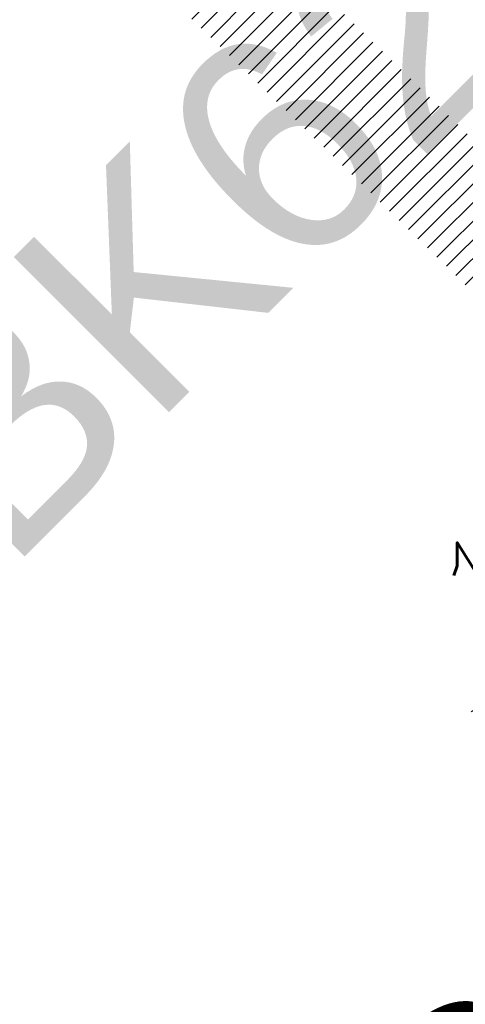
# Model space of a CAD drawing. Header units: metres. Extents: x 3458045 to 3462392, y 5482308 to 5484762.
# Tile 90 of 256: x 3459763.64 to 3459765.67, y 5483558 to 5483562.49. Entities that reach past the tile are written whole.
import ezdxf
from ezdxf.enums import TextEntityAlignment as Align

# ---------------------------------------------------------------- set-up
doc = ezdxf.new("R2010")
doc.units = ezdxf.units.M
doc.header["$PDMODE"] = 3
doc.header["$PDSIZE"] = 0.1
doc.linetypes.add('AUSGEZOGEN', pattern=[2, 1, 1])
doc.linetypes.add('VERDECKT2', pattern=[4.7625, 3.175, -1.5875])
doc.layers.get('0').update_dxf_attribs({"linetype": 'CONTINUOUS'})
doc.layers.get('DEFPOINTS').update_dxf_attribs({"linetype": 'CONTINUOUS'})
for name, color, linetype in [('BAUER_BK 2014', 1, 'CONTINUOUS'), ('SP_ACHSE_8901', 7, 'CONTINUOUS'), ('SP_ACHSE_8911', 7, 'CONTINUOUS'), ('SP_AXIS', 7, 'CONTINUOUS'), ('SP_Rückbau', 40, 'AUSGEZOGEN'), ('SP_Tunnelwand_L7+8', 2, 'VERDECKT2'), ('SP_Vb_Planung', 10, 'CONTINUOUS'), ('SP_VERM-VA-B44', 150, 'CONTINUOUS'), ('T__AXIS', 3, 'CONTINUOUS')]:
    doc.layers.add(name, color=color, linetype=linetype)
doc.styles.add('K_ISOCP', font='k_isocp.shx')
doc.styles.add('SP_F', font='romans.shx', dxfattribs={"width": 0.7, "bigfont": 'sp_f.shx'})
doc.styles.get("Standard").update_dxf_attribs({"font": 'txt.shx'})
doc.linetypes.add('EISENBAHN', pattern='A,0.15,[130,ltypeshp.shx,S=0.25,R=0,X=0,Y=0],0.15', length=0.3)
doc.dimstyles.new('SOFI25$0', dxfattribs={"dimtxt": 2.5, "dimasz": 0.25, "dimexe": 0.9, "dimexo": 0.625, "dimgap": 0.675, "dimtad": 1, "dimdec": 3, "dimrnd": 0.001, "dimzin": 1, "dimdsep": 46, "dimtxsty": 'SP_F', "dimblk1": 'SOF_BEMSTR1', "dimblk2": 'SOF_BEMSTR2', "dimsah": 1, "dimcen": 2.5, "dimse1": 1, "dimse2": 1, "dimclrd": 1, "dimclre": 1, "dimclrt": 1, "dimaunit": 2, "dimadec": 3, "dimazin": 0, "dimtfac": 1, "dimtdec": 3, "dimtmove": 0, "dimatfit": 3, "dimfxl": 1, "dimtolj": 1, "dimtzin": 0, "dimlwd": 0, "dimlwe": 0, "dimarcsym": 0})

# ---------------------------------------------------------------- blocks, each defined once
blk = doc.blocks.new('kmr_re')
at = {"color": 1, "linetype": 'Continuous', "style": 'K_ISOCP'}
blk.add_attdef('PARAUL', text='', height=1, rotation=270.000058, dxfattribs=at).set_placement((-0.5, -1), align=Align.TOP_LEFT)
blk.add_attdef('PARAOL', text='', height=1, rotation=270.000058, dxfattribs=at).set_placement((0.5, -1), align=Align.BOTTOM_LEFT)
blk.add_attdef('STATION', text='', height=1, rotation=270.000058, dxfattribs=at).set_placement((0, -3.57143), align=Align.MIDDLE_LEFT)
blk = doc.blocks.new('SOF_BEMSTR2')
at = {"color": 0, "linetype": 'ByBlock', "lineweight": -2}
for p, q in [((0, -20), (0, 8.5)), ((3.535, 3.535), (-3.535, -3.535)), ((-5, 0), (5, 0))]:
    blk.add_line(p, q, dxfattribs=at)
blk = doc.blocks.new('SOF_BEMSTR1')
at = {"color": 0, "linetype": 'ByBlock', "lineweight": -2}
for p, q in [((0, 20), (0, -8.5)), ((3.535, 3.535), (-3.535, -3.535)), ((-5, 0), (5, 0))]:
    blk.add_line(p, q, dxfattribs=at)
blk = doc.blocks.new('*D103')
at = {"layer": 'DEFPOINTS', "color": 0, "linetype": 'AUSGEZOGEN', "transparency": 16777216}
for p in [(3459767.3364, 5483560.3589), (3459769.4854, 5483560.0765), (3459768.0685, 5483559.1894)]:
    blk.add_point(p, dxfattribs=at)
at = {"layer": 'SP_VERM-VA-B44', "color": 1, "linetype": 'AUSGEZOGEN', "lineweight": 0, "transparency": 16777216}
for p, q in [((3459768.7003, 5483561.2128), (3459767.3893, 5483560.3921)), ((3459767.3364, 5483560.3589), (3459765.6942, 5483559.3308))]:
    blk.add_line(p, q, dxfattribs=at)
at = {"layer": 'SP_VERM-VA-B44', "color": 1, "linetype": 'AUSGEZOGEN', "lineweight": 0, "transparency": 16777216, "xscale": 0.0625, "yscale": 0.0625, "zscale": 0.0625}
for name, p, rotation in [('SOF_BEMSTR2', (3459768.7533, 5483561.246), 32.04943896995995), ('SOF_BEMSTR1', (3459767.3364, 5483560.3589), 212.0494389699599)]:
    blk.add_blockref(name, p, dxfattribs=dict(at, rotation=rotation))
at = {"layer": 'SP_VERM-VA-B44', "color": 1, "linetype": 'AUSGEZOGEN', "transparency": 16777216, "insert": (3459766.2334, 5483560.2362), "char_height": 0.625, "attachment_point": 5, "rotation": 32.0494, "style": 'SP_F'}
blk.add_mtext('\\A1;\\A1;1.67{\\H.7x;\\S2^ ;}', dxfattribs=at)

msp = doc.modelspace()

# ---------------------------------------------------------------- linework, layer by layer
at = {"layer": 'SP_ACHSE_8901'}
msp.add_lwpolyline([(3459663.5917, 5483703.287, -0.076353), (3459773.4733, 5483559.3038, -0.002641), (3459775.3741, 5483555.7812, -0.004569), (3459777.2239, 5483552.2315, -0.006497), (3459778.9947, 5483548.6418, -0.008425), (3459780.6575, 5483545.0009, -0.010353), (3459782.1824, 5483541.3003, -0.012281), (3459783.5383, 5483537.5346, -0.014135), (3459784.6877, 5483533.7213, -0.082078), (3459786.8382, 5483512.3056, -0.003919), (3459786.7627, 5483511.2537, -0.01303), (3459786.3551, 5483507.4265, -0.011025), (3459785.7638, 5483503.6231, -0.009021), (3459785.0205, 5483499.8464, -0.007016), (3459784.1565, 5483496.0954, -0.005011), (3459783.2025, 5483492.3662, -0.003007), (3459782.1889, 5483488.6527, -0.001002), (3459781.1454, 5483484.9475), (3459771.4367, 5483450.6471, 0.001413)], format="xyb", dxfattribs=at)
at = {"layer": 'SP_ACHSE_8911'}
msp.add_lwpolyline([(3459779.9669, 5483401.3496, -0.189854), (3459772.019, 5483438.2528, -0.004827), (3459772.1981, 5483439.2782, -0.010219), (3459772.7329, 5483441.8661, -0.007299), (3459773.3582, 5483444.4337, -0.00438), (3459774.0432, 5483446.9861, -0.00146), (3459774.758, 5483449.5304), (3459784.8281, 5483485.1076, 0.001014), (3459785.8599, 5483488.7717, 0.003041), (3459786.8619, 5483492.4439, 0.005068), (3459787.8042, 5483496.1319, 0.007095), (3459788.6565, 5483499.8416, 0.009122), (3459789.3881, 5483503.5769, 0.011149), (3459789.9676, 5483507.3387, 0.009624), (3459790.2818, 5483510.1571, 0.096628), (3459787.5873, 5483536.6729, 0.005752), (3459787.0914, 5483538.2453, 0.012393), (3459785.7657, 5483541.9647, 0.010438), (3459784.2716, 5483545.6199, 0.008484), (3459782.6402, 5483549.216, 0.00653), (3459780.9016, 5483552.7616, 0.004576), (3459779.0846, 5483556.2677, 0.002622), (3459777.2173, 5483559.7474, 0.076941), (3459666.0197, 5483705.8087)], format="xyb", dxfattribs=at)
at = {"layer": 'SP_AXIS'}
for points in [[(3459779.9669, 5483401.3496, -0.189854), (3459772.019, 5483438.2528, -0.004827), (3459772.1981, 5483439.2782, -0.010219), (3459772.7329, 5483441.8661, -0.007299), (3459773.3582, 5483444.4337, -0.00438), (3459774.0432, 5483446.9861, -0.00146), (3459774.758, 5483449.5304), (3459784.8281, 5483485.1076, 0.001014), (3459785.8599, 5483488.7717, 0.003041), (3459786.8619, 5483492.4439, 0.005068), (3459787.8042, 5483496.1319, 0.007095), (3459788.6565, 5483499.8416, 0.009122), (3459789.3881, 5483503.5769, 0.011149), (3459789.9676, 5483507.3387, 0.009624), (3459790.2818, 5483510.1571, 0.096628), (3459787.5873, 5483536.6729, 0.005752), (3459787.0914, 5483538.2453, 0.012393), (3459785.7657, 5483541.9647, 0.010438), (3459784.2716, 5483545.6199, 0.008484), (3459782.6402, 5483549.216, 0.00653), (3459780.9016, 5483552.7616, 0.004576), (3459779.0846, 5483556.2677, 0.002622), (3459777.2173, 5483559.7474, 0.076941), (3459666.0197, 5483705.8087)], [(3459663.5917, 5483703.287, -0.076353), (3459773.4733, 5483559.3038, -0.002641), (3459775.3741, 5483555.7812, -0.004569), (3459777.2239, 5483552.2315, -0.006497), (3459778.9947, 5483548.6418, -0.008425), (3459780.6575, 5483545.0009, -0.010353), (3459782.1824, 5483541.3003, -0.012281), (3459783.5383, 5483537.5346, -0.014135), (3459784.6877, 5483533.7213, -0.082078), (3459786.8382, 5483512.3056, -0.003919), (3459786.7627, 5483511.2537, -0.01303), (3459786.3551, 5483507.4265, -0.011025), (3459785.7638, 5483503.6231, -0.009021), (3459785.0205, 5483499.8464, -0.007016), (3459784.1565, 5483496.0954, -0.005011), (3459783.2025, 5483492.3662, -0.003007), (3459782.1889, 5483488.6527, -0.001002), (3459781.1454, 5483484.9475), (3459771.4367, 5483450.6471, 0.001413)], [(3459751.0056, 5483586.8549, -0.000436), (3459755.6442, 5483579.3114, 0.00036), (3459761.2625, 5483570.1726, 0.001079), (3459766.9071, 5483561.05, 0.001798), (3459772.6041, 5483551.96, 0.002517), (3459778.3793, 5483542.9196, 0.003237), (3459784.2581, 5483533.9462, 0.001213), (3459786.2052, 5483531.0326, 0.055075), (3459885.4353, 5483413.6014, -0.024616), (3459912.6205, 5483385.1364, -0.000877), (3459913.5588, 5483384.0479, -0.003751), (3459918.2074, 5483378.5492, -0.002679), (3459922.785, 5483372.9911, -0.001607), (3459927.3148, 5483367.3939, -0.000536), (3459931.8205, 5483361.7774, 0.000536), (3459936.3262, 5483356.161, 0.000976), (3459939.4013, 5483352.3529, 0.006482), (3459955.9914, 5483332.4309), (3459959.947, 5483327.8043)]]:
    msp.add_lwpolyline(points, format="xyb", dxfattribs=at)
at = {"layer": 'SP_Tunnelwand_L7+8'}
msp.add_lwpolyline([(3459773.8543, 5483437.9507, -0.004827), (3459774.0272, 5483438.9405, -0.010219), (3459774.5464, 5483441.4524, -0.007299), (3459775.1587, 5483443.9673, -0.00438), (3459775.8353, 5483446.4883, -0.00146), (3459776.5472, 5483449.0221), (3459786.6178, 5483484.6011, 0.001014), (3459787.6513, 5483488.2711, 0.003041), (3459788.6592, 5483491.9652, 0.005068), (3459789.6109, 5483495.6897, 0.007095), (3459790.475, 5483499.4509, 0.009122), (3459791.2196, 5483503.2528, 0.011149), (3459791.8118, 5483507.0966, 0.009624), (3459792.134, 5483509.9866, 0.096628), (3459789.3676, 5483537.2118, 0.005752), (3459788.8587, 5483538.8251, 0.012393), (3459787.5017, 5483542.6324, 0.010438), (3459785.9782, 5483546.3594, 0.008484), (3459784.3208, 5483550.013, 0.00653), (3459782.5607, 5483553.6022, 0.004576), (3459780.7281, 5483557.1386, 0.002622), (3459778.8515, 5483560.6355, 0.076941), (3459667.3099, 5483707.1486), (3459482.1353, 5483885.4597, 0.014605)], format="xyb", dxfattribs=at)
at = {"layer": 'SP_Vb_Planung', "linetype": 'AUSGEZOGEN', "lineweight": 13, "ltscale": 13}
for points in [[(3459780.3831, 5483401.6267, -0.189854), (3459772.5124, 5483438.1716, -0.004827), (3459772.6898, 5483439.1874, -0.010219), (3459773.2204, 5483441.7549, -0.007299), (3459773.8422, 5483444.3083, -0.00438), (3459774.525, 5483446.8523, -0.00146), (3459775.239, 5483449.3937), (3459785.3092, 5483484.9715, 0.001014), (3459786.3415, 5483488.6371, 0.003041), (3459787.3451, 5483492.3152, 0.005068), (3459788.2899, 5483496.013, 0.007095), (3459789.1454, 5483499.7366, 0.009122), (3459789.8804, 5483503.4898, 0.011149), (3459790.4634, 5483507.2736, 0.009624), (3459790.7797, 5483510.1112, 0.096628), (3459788.0659, 5483536.8178, 0.005752), (3459787.5665, 5483538.4011, 0.012393), (3459786.2324, 5483542.1442, 0.010438), (3459784.7304, 5483545.8187, 0.008484), (3459783.092, 5483549.4303, 0.00653), (3459781.3476, 5483552.9876, 0.004576), (3459779.5264, 5483556.5018, 0.002622), (3459777.6566, 5483559.9861, 0.076941), (3459666.3666, 5483706.1689)], [(3459779.5507, 5483401.0725, -0.189854), (3459771.5256, 5483438.334, -0.004827), (3459771.7064, 5483439.369, -0.010219), (3459772.2455, 5483441.9773, -0.007299), (3459772.8741, 5483444.5591, -0.00438), (3459773.5614, 5483447.1199, -0.00146), (3459774.277, 5483449.667), (3459784.347, 5483485.2438, 0.001014), (3459785.3783, 5483488.9062, 0.003041), (3459786.3787, 5483492.5726, 0.005068), (3459787.3185, 5483496.2507, 0.007095), (3459788.1677, 5483499.9466, 0.009122), (3459788.8957, 5483503.664, 0.011149), (3459789.4719, 5483507.4038, 0.009624), (3459789.7839, 5483510.2029, 0.096628), (3459787.1088, 5483536.5281, 0.005752), (3459786.6163, 5483538.0894, 0.012393), (3459785.299, 5483541.7852, 0.010438), (3459783.8128, 5483545.4211, 0.008484), (3459782.1884, 5483549.0017, 0.00653), (3459780.4555, 5483552.5356, 0.004576), (3459778.6428, 5483556.0336, 0.002622), (3459776.7779, 5483559.5086, 0.076941), (3459665.6729, 5483705.4486)], [(3459663.9385, 5483703.6472, -0.076353), (3459773.9123, 5483559.5433, -0.002641), (3459775.8154, 5483556.0163, -0.004569), (3459777.6694, 5483552.4585, -0.006497), (3459779.4459, 5483548.8571, -0.008425), (3459781.1157, 5483545.201, -0.010353), (3459782.6485, 5483541.4812, -0.012281), (3459784.0127, 5483537.6924, -0.014135), (3459785.1703, 5483533.852, -0.082078), (3459787.3372, 5483512.2737, -0.003919), (3459787.2612, 5483511.214, -0.01303), (3459786.8507, 5483507.3606, -0.011025), (3459786.256, 5483503.5354, -0.009021), (3459785.5093, 5483499.741, -0.007016), (3459784.6421, 5483495.9763, -0.005011), (3459783.6857, 5483492.2374, -0.003007), (3459782.6704, 5483488.5182, -0.001002), (3459781.6264, 5483484.811), (3459771.9178, 5483450.5109, 0.001413)], [(3459663.2449, 5483702.9268, -0.076353), (3459773.0344, 5483559.0643, -0.002641), (3459774.9329, 5483555.546, -0.004569), (3459776.7784, 5483552.0045, -0.006497), (3459778.5434, 5483548.4264, -0.008425), (3459780.1992, 5483544.8009, -0.010353), (3459781.7163, 5483541.1194, -0.012281), (3459783.0638, 5483537.3768, -0.014135), (3459784.2051, 5483533.5906, -0.082078), (3459786.3392, 5483512.3374, -0.003919), (3459786.2643, 5483511.2934, -0.01303), (3459785.8594, 5483507.4924, -0.011025), (3459785.2715, 5483503.7108, -0.009021), (3459784.5318, 5483499.9518, -0.007016), (3459783.6709, 5483496.2145, -0.005011), (3459782.7194, 5483492.495, -0.003007), (3459781.7073, 5483488.7873, -0.001002), (3459780.6644, 5483485.084), (3459770.9556, 5483450.7832, 0.001413)]]:
    msp.add_lwpolyline(points, format="xyb", dxfattribs=at)
at = {"layer": 'SP_Vb_Planung', "linetype": 'EISENBAHN', "lineweight": 13, "ltscale": 13}
for points in [[(3459779.9669, 5483401.3496, -0.189854), (3459772.019, 5483438.2528, -0.004827), (3459772.1981, 5483439.2782, -0.010219), (3459772.7329, 5483441.8661, -0.007299), (3459773.3582, 5483444.4337, -0.00438), (3459774.0432, 5483446.9861, -0.00146), (3459774.758, 5483449.5304), (3459784.8281, 5483485.1076, 0.001014), (3459785.8599, 5483488.7717, 0.003041), (3459786.8619, 5483492.4439, 0.005068), (3459787.8042, 5483496.1319, 0.007095), (3459788.6565, 5483499.8416, 0.009122), (3459789.3881, 5483503.5769, 0.011149), (3459789.9676, 5483507.3387, 0.009624), (3459790.2818, 5483510.1571, 0.096628), (3459787.5873, 5483536.6729, 0.005752), (3459787.0914, 5483538.2453, 0.012393), (3459785.7657, 5483541.9647, 0.010438), (3459784.2716, 5483545.6199, 0.008484), (3459782.6402, 5483549.216, 0.00653), (3459780.9016, 5483552.7616, 0.004576), (3459779.0846, 5483556.2677, 0.002622), (3459777.2173, 5483559.7474, 0.076941), (3459666.0197, 5483705.8087)], [(3459663.5917, 5483703.287, -0.076353), (3459773.4733, 5483559.3038, -0.002641), (3459775.3741, 5483555.7812, -0.004569), (3459777.2239, 5483552.2315, -0.006497), (3459778.9947, 5483548.6418, -0.008425), (3459780.6575, 5483545.0009, -0.010353), (3459782.1824, 5483541.3003, -0.012281), (3459783.5383, 5483537.5346, -0.014135), (3459784.6877, 5483533.7213, -0.082078), (3459786.8382, 5483512.3056, -0.003919), (3459786.7627, 5483511.2537, -0.01303), (3459786.3551, 5483507.4265, -0.011025), (3459785.7638, 5483503.6231, -0.009021), (3459785.0205, 5483499.8464, -0.007016), (3459784.1565, 5483496.0954, -0.005011), (3459783.2025, 5483492.3662, -0.003007), (3459782.1889, 5483488.6527, -0.001002), (3459781.1454, 5483484.9475), (3459771.4367, 5483450.6471, 0.001413)]]:
    msp.add_lwpolyline(points, format="xyb", dxfattribs=at)
at = {"layer": 'T__AXIS'}
msp.add_lwpolyline([(3459778.5101, 5483400.3795, -0.190334), (3459770.3083, 5483438.634, -0.004748), (3459770.4922, 5483439.6766, -0.01005), (3459771.0392, 5483442.3074, -0.007178), (3459771.6766, 5483444.918, -0.004307), (3459772.3738, 5483447.5133, -0.001436), (3459773.1007, 5483450.1004), (3459783.1886, 5483485.7402, 0.001027), (3459784.2072, 5483489.3579, 0.00308), (3459785.1961, 5483492.9837, 0.005133), (3459786.1253, 5483496.6253, 0.007186), (3459786.9645, 5483500.2887, 0.009239), (3459787.6829, 5483503.9775, 0.011292), (3459788.2492, 5483507.6926, 0.009747), (3459788.5535, 5483510.4758, 0.095514), (3459785.9526, 5483536.0318, 0.005817), (3459785.4666, 5483537.583, 0.012528), (3459784.1652, 5483541.2521, 0.010546), (3459782.6959, 5483544.8573, 0.008564), (3459781.0898, 5483548.4038, 0.006582), (3459779.3771, 5483551.9001, 0.0046), (3459777.5866, 5483555.3573, 0.002618), (3459775.7464, 5483558.7883, 0.077001), (3459664.8059, 5483704.5483)], format="xyb", dxfattribs=at)

# ---------------------------------------------------------------- block references
at = {"layer": 'SP_AXIS', "color": 0}
ref = msp.add_blockref('kmr_re', (3459773.4733, 5483559.3038), dxfattribs=dict(at, xscale=3.500000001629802, yscale=3.500000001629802, zscale=3.500000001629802, rotation=298.6168448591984))
ref.add_attrib('PARAUL', 'R=596.5000', dxfattribs={"layer": '0', "color": 1, "linetype": 'Continuous', "height": 0.875, "rotation": 208.6169, "style": 'K_ISOCP'}).set_placement((3459769.5627, 5483559.1637), align=Align.TOP_LEFT)

# ---------------------------------------------------------------- dimensions: what is measured, and where the dimension line sits
at = {"layer": 'SP_VERM-VA-B44', "linetype": 'AUSGEZOGEN'}
dim = msp.add_linear_dim(base=(3459767.3364, 5483560.3589), p1=(3459769.4854, 5483560.0765), p2=(3459768.0685, 5483559.1894), angle=212.0494, text='\\A1;1.67{\\H.7x;\\S2^ ;}', dimstyle='SOFI25$0', override={"dimblk1": 'SOF_BEMSTR2', "dimblk2": 'SOF_BEMSTR1'}, dxfattribs=at)
dim.commit()
dim.dimension.update_dxf_attribs({"geometry": '*D103', "text_midpoint": (3459766.2334, 5483560.2362)})

# ---------------------------------------------------------------- next in the draw order: texts
at = {"layer": 'BAUER_BK 2014', "insert": (3459762.8707, 5483560.6652, -95.67), "char_height": 1, "attachment_point": 1, "rotation": 45, "bg_fill": 3, "box_fill_scale": 1, "bg_fill_color": 256, "bg_fill_transparency": 0}
msp.add_mtext_dynamic_manual_height_columns('{\\fArial|b0|i0|c0|p34;BK62/14}', width=5.236616, gutter_width=12.5, heights=[0], dxfattribs=at)

# ---------------------------------------------------------------- next in the draw order: hatches: boundary and pattern name
at = {"layer": 'SP_Rückbau'}
h = msp.add_hatch(dxfattribs=at)
h.set_pattern_fill('MAUER', color=256, scale=0.6)
h.set_pattern_definition([(45, (0, 0), (-0.0424264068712, 0.0424264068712), [])])
h.paths.add_polyline_path([(3459864.7393, 5483465.7549), (3459864.4714, 5483466.0108), (3459864.126, 5483465.6492), (3459864.3709, 5483465.4154)])
h.paths.add_polyline_path([(3459863.0252, 5483467.3923), (3459862.6799, 5483467.0307), (3459864.126, 5483465.6492), (3459864.4714, 5483466.0108)])
h.paths.add_polyline_path([(3459861.5787, 5483468.7734), (3459861.2334, 5483468.4118), (3459862.5639, 5483467.1415), (3459862.6799, 5483467.0307), (3459863.0252, 5483467.3923), (3459862.9092, 5483467.5031)])
h.paths.add_polyline_path([(3459860.1326, 5483470.155), (3459859.7871, 5483469.7937), (3459860.54, 5483469.0738), (3459861.2334, 5483468.4118), (3459861.5787, 5483468.7734), (3459860.8854, 5483469.4353)])
h.paths.add_polyline_path([(3459858.8629, 5483471.369), (3459858.6874, 5483471.5376), (3459858.3411, 5483471.1769), (3459858.517, 5483471.008), (3459859.7871, 5483469.7937), (3459860.1326, 5483470.155)])
h.paths.add_polyline_path([(3459857.2449, 5483472.9229), (3459856.8986, 5483472.5622), (3459858.3411, 5483471.1769), (3459858.6874, 5483471.5376)])
h.paths.add_polyline_path([(3459855.8023, 5483474.3081), (3459855.456, 5483473.9475), (3459856.8986, 5483472.5622), (3459857.2449, 5483472.9229)])
h.paths.add_polyline_path([(3459854.3623, 5483475.6961), (3459854.0151, 5483475.3364), (3459855.0138, 5483474.3722), (3459855.456, 5483473.9475), (3459855.8023, 5483474.3081), (3459855.3606, 5483474.7323)])
h.paths.add_polyline_path([(3459852.9235, 5483477.0853), (3459852.5762, 5483476.7255), (3459854.0151, 5483475.3364), (3459854.3623, 5483475.6961)])
h.paths.add_polyline_path([(3459851.8674, 5483478.1049), (3459851.4855, 5483478.4753), (3459851.1374, 5483478.1164), (3459851.5197, 5483477.7455), (3459852.5762, 5483476.7255), (3459852.9235, 5483477.0853)])
h.paths.add_polyline_path([(3459850.0499, 5483479.8677), (3459849.7017, 5483479.5088), (3459851.1374, 5483478.1164), (3459851.4855, 5483478.4753)])
h.paths.add_polyline_path([(3459848.6142, 5483481.2602), (3459848.2661, 5483480.9013), (3459849.7017, 5483479.5088), (3459850.0499, 5483479.8677)])
h.paths.add_polyline_path([(3459847.1808, 5483482.655), (3459846.832, 5483482.2967), (3459848.0337, 5483481.1268), (3459848.2661, 5483480.9013), (3459848.6142, 5483481.2602), (3459848.3821, 5483481.4853)])
h.paths.add_polyline_path([(3459845.7479, 5483484.0502), (3459845.3991, 5483483.692), (3459846.832, 5483482.2967), (3459847.1808, 5483482.655)])
h.paths.add_polyline_path([(3459844.9034, 5483484.8725), (3459844.3158, 5483485.4464), (3459843.9665, 5483485.0887), (3459844.5543, 5483484.5145), (3459845.3991, 5483483.692), (3459845.7479, 5483484.0502)])
h.paths.add_polyline_path([(3459842.8851, 5483486.8438), (3459842.5357, 5483486.4861), (3459843.9665, 5483485.0887), (3459844.3158, 5483485.4464)])
h.paths.add_polyline_path([(3459841.4543, 5483488.2413), (3459841.1049, 5483487.8836), (3459842.5357, 5483486.4861), (3459842.8851, 5483486.8438)])
h.paths.add_polyline_path([(3459840.0251, 5483489.6404), (3459839.6753, 5483489.2831), (3459841.0804, 5483487.9075), (3459841.1049, 5483487.8836), (3459841.4543, 5483488.2413), (3459841.43, 5483488.265)])
h.paths.add_polyline_path([(3459838.596, 5483491.0395), (3459838.2462, 5483490.6822), (3459839.6753, 5483489.2831), (3459840.0251, 5483489.6404)])
h.paths.add_polyline_path([(3459837.9606, 5483491.6616), (3459837.1675, 5483492.4393), (3459836.8174, 5483492.0823), (3459837.6107, 5483491.3045), (3459838.2462, 5483490.6822), (3459838.596, 5483491.0395)])
h.paths.add_polyline_path([(3459835.7395, 5483493.8396), (3459835.3895, 5483493.4826), (3459836.8174, 5483492.0823), (3459837.1675, 5483492.4393)])
h.paths.add_polyline_path([(3459834.4939, 5483495.061), (3459834.3116, 5483495.24), (3459833.9614, 5483494.8831), (3459834.1438, 5483494.7041), (3459835.3895, 5483493.4826), (3459835.7395, 5483493.8396)])
h.paths.add_polyline_path([(3459832.8842, 5483496.6409), (3459832.534, 5483496.284), (3459833.9614, 5483494.8831), (3459834.3116, 5483495.24)])
h.paths.add_polyline_path([(3459831.6066, 5483497.8947), (3459831.4567, 5483498.0417), (3459831.1065, 5483497.6849), (3459831.2563, 5483497.5378), (3459832.534, 5483496.284), (3459832.8842, 5483496.6409)])
h.paths.add_polyline_path([(3459830.0293, 5483499.4426), (3459829.6791, 5483499.0858), (3459831.1065, 5483497.6849), (3459831.4567, 5483498.0417)])
h.paths.add_polyline_path([(3459828.7192, 5483500.7284), (3459828.6019, 5483500.8435), (3459828.2518, 5483500.4865), (3459828.3691, 5483500.3715), (3459829.6791, 5483499.0858), (3459830.0293, 5483499.4426)])
h.paths.add_polyline_path([(3459827.174, 5483502.2439), (3459826.8239, 5483501.887), (3459828.2518, 5483500.4865), (3459828.6019, 5483500.8435)])
h.paths.add_polyline_path([(3459825.831, 5483503.5612), (3459825.7461, 5483503.6443), (3459825.3963, 5483503.2871), (3459825.481, 5483503.2041), (3459826.8239, 5483501.887), (3459827.174, 5483502.2439)])
h.paths.add_polyline_path([(3459824.3173, 5483505.0438), (3459823.9675, 5483504.6866), (3459825.3963, 5483503.2871), (3459825.7461, 5483503.6443)])
h.paths.add_polyline_path([(3459822.9408, 5483506.3921), (3459822.8885, 5483506.4432), (3459822.539, 5483506.0857), (3459822.5911, 5483506.0347), (3459823.9675, 5483504.6866), (3459824.3173, 5483505.0438)])
h.paths.add_polyline_path([(3459821.4583, 5483507.8413), (3459821.1088, 5483507.4837), (3459822.539, 5483506.0857), (3459822.8885, 5483506.4432)])
h.paths.add_polyline_path([(3459820.0478, 5483509.22), (3459820.028, 5483509.2393), (3459819.679, 5483508.8812), (3459819.6985, 5483508.8622), (3459821.1088, 5483507.4837), (3459821.4583, 5483507.8413)])
h.paths.add_polyline_path([(3459818.5959, 5483510.6354), (3459818.2469, 5483510.2773), (3459819.679, 5483508.8812), (3459820.028, 5483509.2393)])
h.paths.add_polyline_path([(3459817.1638, 5483512.0315), (3459816.8148, 5483511.6734), (3459818.2469, 5483510.2773), (3459818.5959, 5483510.6354)])
h.paths.add_polyline_path([(3459815.7296, 5483513.4253), (3459815.3811, 5483513.0667), (3459816.8022, 5483511.6857), (3459816.8148, 5483511.6734), (3459817.1638, 5483512.0315), (3459817.1509, 5483512.044)])
h.paths.add_polyline_path([(3459814.2953, 5483514.8192), (3459813.9468, 5483514.4606), (3459815.3811, 5483513.0667), (3459815.7296, 5483513.4253)])
h.paths.add_polyline_path([(3459812.8591, 5483516.2111), (3459812.5111, 5483515.8521), (3459813.9468, 5483514.4606), (3459814.2953, 5483514.8192), (3459814.2849, 5483514.8292)])
h.paths.add_polyline_path([(3459811.423, 5483517.603), (3459811.075, 5483517.244), (3459812.5111, 5483515.8521), (3459812.8591, 5483516.2111)])
h.paths.add_polyline_path([(3459809.9854, 5483518.9935), (3459809.6378, 5483518.6341), (3459811.075, 5483517.244), (3459811.423, 5483517.603), (3459811.4152, 5483517.6105)])
h.paths.add_polyline_path([(3459808.5478, 5483520.384), (3459808.2002, 5483520.0246), (3459809.6378, 5483518.6341), (3459809.9854, 5483518.9935)])
h.paths.add_polyline_path([(3459807.1094, 5483521.7735), (3459806.762, 5483521.4139), (3459808.2002, 5483520.0246), (3459808.5478, 5483520.384), (3459808.5427, 5483520.389)])
h.paths.add_polyline_path([(3459805.6709, 5483523.163), (3459805.3235, 5483522.8034), (3459806.762, 5483521.4139), (3459807.1094, 5483521.7735)])
h.paths.add_polyline_path([(3459804.2319, 5483524.552), (3459803.8846, 5483524.1923), (3459805.3235, 5483522.8034), (3459805.6709, 5483523.163), (3459805.6683, 5483523.1655)])
h.paths.add_polyline_path([(3459802.7929, 5483525.941), (3459802.4457, 5483525.5813), (3459803.8846, 5483524.1923), (3459804.2319, 5483524.552)])
h.paths.add_polyline_path([(3459801.6102, 5483527.0897), (3459801.2619, 5483526.731), (3459802.4446, 5483525.5824), (3459802.7929, 5483525.941)])
h.paths.add_polyline_path([(3459800.1755, 5483528.4831), (3459799.8272, 5483528.1245), (3459801.2619, 5483526.731), (3459801.6102, 5483527.0897)])
h.paths.add_polyline_path([(3459798.7408, 5483529.8766), (3459798.3925, 5483529.5179), (3459799.8272, 5483528.1245), (3459800.1755, 5483528.4831)])
h.paths.add_polyline_path([(3459797.3061, 5483531.27), (3459796.9578, 5483530.9113), (3459798.3925, 5483529.5179), (3459798.7408, 5483529.8766)])
h.paths.add_polyline_path([(3459795.8714, 5483532.6634), (3459795.5231, 5483532.3047), (3459796.9578, 5483530.9113), (3459797.3061, 5483531.27)])
h.paths.add_polyline_path([(3459794.4367, 5483534.0568), (3459794.0884, 5483533.6981), (3459795.5231, 5483532.3047), (3459795.8714, 5483532.6634)])
h.paths.add_polyline_path([(3459793.002, 5483535.4502), (3459792.6536, 5483535.0916), (3459794.0884, 5483533.6981), (3459794.4367, 5483534.0568)])
h.paths.add_polyline_path([(3459791.5673, 5483536.8437), (3459791.2189, 5483536.485), (3459792.6536, 5483535.0916), (3459793.002, 5483535.4502)])
h.paths.add_polyline_path([(3459790.1326, 5483538.2371), (3459789.7842, 5483537.8784), (3459791.2189, 5483536.485), (3459791.5673, 5483536.8437)])
h.paths.add_polyline_path([(3459788.6979, 5483539.6305), (3459788.3495, 5483539.2718), (3459789.7842, 5483537.8784), (3459790.1326, 5483538.2371)])
h.paths.add_polyline_path([(3459787.2632, 5483541.0239), (3459786.9148, 5483540.6652), (3459788.3495, 5483539.2718), (3459788.6979, 5483539.6305)])
h.paths.add_polyline_path([(3459785.8285, 5483542.4173), (3459785.4801, 5483542.0587), (3459786.9148, 5483540.6652), (3459787.2632, 5483541.0239)])
h.paths.add_polyline_path([(3459784.3925, 5483543.8094), (3459784.0445, 5483543.4504), (3459785.4168, 5483542.1202), (3459785.4801, 5483542.0587), (3459785.8285, 5483542.4173), (3459785.7649, 5483542.479)])
h.paths.add_polyline_path([(3459782.9564, 5483545.2015), (3459782.6084, 5483544.8425), (3459784.0445, 5483543.4504), (3459784.3925, 5483543.8094)])
h.paths.add_polyline_path([(3459781.5204, 5483546.5935), (3459781.1724, 5483546.2345), (3459782.6084, 5483544.8425), (3459782.9564, 5483545.2015)])
h.paths.add_polyline_path([(3459780.0843, 5483547.9855), (3459779.7363, 5483547.6265), (3459781.1724, 5483546.2345), (3459781.5204, 5483546.5935)])
h.paths.add_polyline_path([(3459778.6483, 5483549.3776), (3459778.3003, 5483549.0186), (3459779.7363, 5483547.6265), (3459780.0843, 5483547.9855)])
h.paths.add_polyline_path([(3459777.2122, 5483550.7696), (3459776.8642, 5483550.4106), (3459778.3003, 5483549.0186), (3459778.6483, 5483549.3776)])
h.paths.add_polyline_path([(3459775.7762, 5483552.1616), (3459775.4282, 5483551.8026), (3459776.8642, 5483550.4106), (3459777.2122, 5483550.7696)])
h.paths.add_polyline_path([(3459774.3401, 5483553.5537), (3459773.9921, 5483553.1947), (3459775.4282, 5483551.8026), (3459775.7762, 5483552.1616)])
h.paths.add_polyline_path([(3459772.9041, 5483554.9457), (3459772.5561, 5483554.5867), (3459773.9921, 5483553.1947), (3459774.3401, 5483553.5537)])
h.paths.add_polyline_path([(3459771.468, 5483556.3378), (3459771.12, 5483555.9787), (3459772.5561, 5483554.5867), (3459772.9041, 5483554.9457)])
h.paths.add_polyline_path([(3459770.0339, 5483557.7318), (3459769.6854, 5483557.3732), (3459771.0607, 5483556.0363), (3459771.12, 5483555.9787), (3459771.468, 5483556.3378), (3459771.4089, 5483556.395)])
h.paths.add_polyline_path([(3459768.5999, 5483559.1258), (3459768.2513, 5483558.7673), (3459769.6854, 5483557.3732), (3459770.0339, 5483557.7318)])
h.paths.add_polyline_path([(3459767.1658, 5483560.5199), (3459766.8173, 5483560.1614), (3459768.2513, 5483558.7673), (3459768.5999, 5483559.1258)])
h.paths.add_polyline_path([(3459765.7317, 5483561.914), (3459765.3832, 5483561.5555), (3459766.8173, 5483560.1614), (3459767.1658, 5483560.5199)])
h.paths.add_polyline_path([(3459764.2977, 5483563.3081), (3459763.9492, 5483562.9496), (3459765.3832, 5483561.5555), (3459765.7317, 5483561.914)])
h.paths.add_polyline_path([(3459762.8636, 5483564.7022), (3459762.5151, 5483564.3437), (3459763.9492, 5483562.9496), (3459764.2977, 5483563.3081)])
h.paths.add_polyline_path([(3459761.4296, 5483566.0963), (3459761.0811, 5483565.7378), (3459762.5151, 5483564.3437), (3459762.8636, 5483564.7022)])
h.paths.add_polyline_path([(3459759.9955, 5483567.4904), (3459759.647, 5483567.1319), (3459761.0811, 5483565.7378), (3459761.4296, 5483566.0963)])
h.paths.add_polyline_path([(3459758.5615, 5483568.8845), (3459758.213, 5483568.526), (3459759.647, 5483567.1319), (3459759.9955, 5483567.4904)])
h.paths.add_polyline_path([(3459758.5615, 5483568.8845), (3459758.4539, 5483568.989), (3459757.9882, 5483569.5057), (3459757.5278, 5483570.0259), (3459757.2293, 5483570.3755), (3459756.849, 5483570.0509), (3459757.1504, 5483569.6978), (3459757.6153, 5483569.1726), (3459758.0936, 5483568.642), (3459758.213, 5483568.526)])
h.paths.add_polyline_path([(3459756.2299, 5483571.642), (3459756.0142, 5483571.9625), (3459755.5995, 5483571.6833), (3459755.8223, 5483571.3523), (3459756.2488, 5483570.7834), (3459756.6931, 5483570.2335), (3459756.849, 5483570.0509), (3459757.2293, 5483570.3755), (3459757.0777, 5483570.553), (3459756.6434, 5483571.0906)])
h.paths.add_polyline_path([(3459755.0295, 5483573.7), (3459754.5796, 5483573.4819), (3459754.8903, 5483572.841), (3459755.3338, 5483572.078), (3459755.5995, 5483571.6833), (3459756.0142, 5483571.9625), (3459755.7578, 5483572.3435), (3459755.3321, 5483573.076)])
h.paths.add_polyline_path([(3459754.6469, 5483574.654), (3459754.511, 5483575.0954), (3459754.4036, 5483575.5446), (3459754.3963, 5483575.592), (3459753.902, 5483575.5168), (3459753.9124, 5483575.4486), (3459754.0284, 5483574.9635), (3459754.1742, 5483574.4902), (3459754.5004, 5483573.6452), (3459754.5796, 5483573.4819), (3459755.0295, 5483573.7), (3459754.9594, 5483573.8446)])
h.paths.add_polyline_path([(3459754.3146, 5483576.447), (3459754.3533, 5483576.8907), (3459754.4609, 5483577.323), (3459754.5604, 5483577.5513), (3459754.102, 5483577.751), (3459753.9858, 5483577.4844), (3459753.8586, 5483576.9733), (3459753.8137, 5483576.4576), (3459753.8364, 5483575.9478), (3459753.902, 5483575.5168), (3459754.3963, 5483575.592), (3459754.3348, 5483575.9966)])
h.paths.add_polyline_path([(3459755.1484, 5483578.4188), (3459755.4758, 5483578.7112), (3459755.8374, 5483578.9514), (3459755.9037, 5483578.9821), (3459755.694, 5483579.436), (3459755.5927, 5483579.3892), (3459755.1694, 5483579.1079), (3459754.7895, 5483578.7687), (3459754.4598, 5483578.3802), (3459754.1886, 5483577.9498), (3459754.102, 5483577.751), (3459754.5604, 5483577.5513), (3459754.6318, 5483577.7153), (3459754.864, 5483578.0837)])
h.paths.add_polyline_path([(3459757.9273, 5483579.7288), (3459757.6738, 5483579.7682), (3459757.1353, 5483579.7934), (3459756.5909, 5483579.744), (3459756.054, 5483579.6023), (3459755.694, 5483579.436), (3459755.9037, 5483578.9821), (3459756.2239, 5483579.13), (3459756.6779, 5483579.2498), (3459757.1463, 5483579.2923), (3459757.6236, 5483579.27), (3459757.8505, 5483579.2348)])
h.paths.add_polyline_path([(3459759.9393, 5483579.1422), (3459759.2126, 5483579.4121), (3459758.7134, 5483579.5633), (3459758.2011, 5483579.6862), (3459757.9273, 5483579.7288), (3459757.8505, 5483579.2348), (3459758.1042, 5483579.1953), (3459758.5825, 5483579.0805), (3459759.0529, 5483578.938), (3459759.7652, 5483578.6735)])
h.paths.add_polyline_path([(3459760.1647, 5483579.0584), (3459759.9393, 5483579.1422), (3459759.7652, 5483578.6735), (3459759.9719, 5483578.5966), (3459760.8422, 5483578.192), (3459761.556, 5483577.789), (3459761.8018, 5483578.2243), (3459761.0709, 5483578.637)])
h.paths.add_polyline_path([(3459761.9313, 5483578.1512), (3459761.8018, 5483578.2243), (3459761.556, 5483577.789), (3459761.6709, 5483577.724), (3459762.3116, 5483577.3036), (3459762.9345, 5483576.8505), (3459763.1954, 5483576.6461), (3459763.5038, 5483577.0397), (3459763.2358, 5483577.2496), (3459762.596, 5483577.715)])
h.paths.add_polyline_path([(3459763.8571, 5483576.7629), (3459763.5038, 5483577.0397), (3459763.1954, 5483576.6461), (3459763.5441, 5483576.373), (3459764.1447, 5483575.8791), (3459764.7409, 5483575.377), (3459765.063, 5483575.7595), (3459764.4645, 5483576.2634)])

doc.saveas('drawing.dxf')
